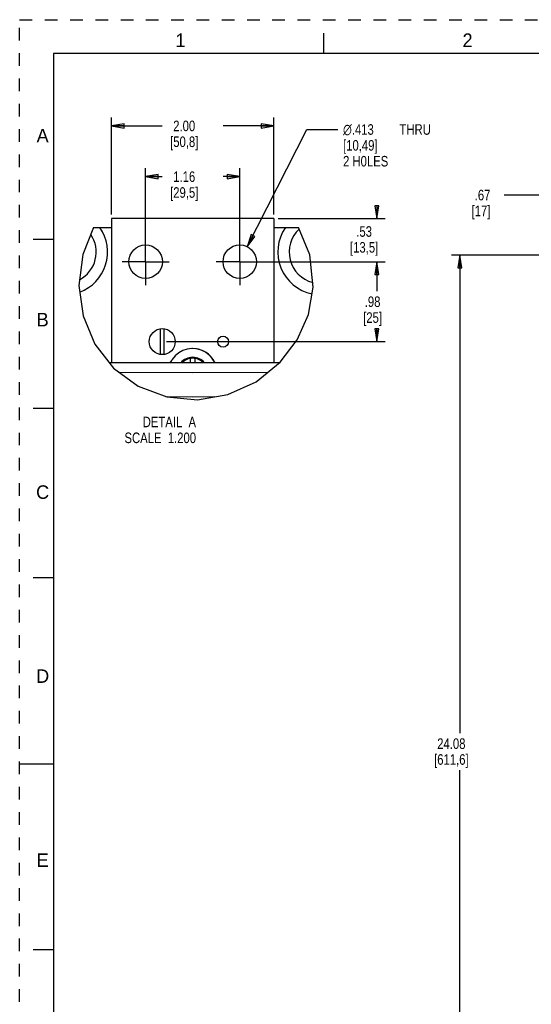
# Model space of a CAD drawing. Header units: inches. Extents: x 0 to 34, y 0 to 22.
# Tile 5 of 25: x 0 to 7.6, y 7.4 to 22. Entities that reach past the tile are written whole.
import ezdxf

# ---------------------------------------------------------------- set-up
doc = ezdxf.new("R2010")
doc.units = ezdxf.units.IN
doc.header["$LTSCALE"] = 1.87
doc.header["$MEASUREMENT"] = 0
doc.linetypes.add('CENTER', pattern=[0.6, 0.375, -0.075, 0.075, -0.075])
doc.linetypes.add('HIDDEN', pattern=[0.2, 0.1, -0.1])
doc.layers.get('0').update_dxf_attribs({"linetype": 'CONTINUOUS'})
doc.layers.add('AXIS_PART', color=7, linetype='CONTINUOUS')
doc.layers.add('DEFAULT_2', color=8, linetype='HIDDEN')
doc.styles.get("Standard").update_dxf_attribs({"font": 'txt', "width": 0.8})
doc.styles.add('TEXTSTYLE_1', font='gdt', dxfattribs={"width": 0.8})
doc.styles.add('TEXTSTYLE_2', font='txt')
doc.dimstyles.new('DIMSTYLE_1', dxfattribs={"dimtxt": 0.15625, "dimasz": 0.1875, "dimexe": 0.18, "dimexo": 0.0625, "dimgap": 0.09, "dimtad": 0, "dimtih": 1, "dimtoh": 1, "dimlfac": 0.833333, "dimzin": 4, "dimdsep": 46, "dimtxsty": 'STANDARD', "dimblk": 'CLOSED', "dimblk1": 'CLOSED', "dimblk2": 'CLOSED', "dimcen": 0.09, "dimadec": 0, "dimazin": 0, "dimtfac": 1, "dimtofl": 0, "dimtmove": 0, "dimatfit": 3, "dimldrblk": 'CLOSED', "dimfxl": 1, "dimtolj": 1, "dimtzin": 4, "dimarcsym": 0})
doc.dimstyles.new('DIMSTYLE_2', dxfattribs={"dimtxt": 0.15625, "dimasz": 0.1875, "dimexe": 0.18, "dimexo": 0.0625, "dimgap": 0.09, "dimtad": 0, "dimtih": 1, "dimtoh": 1, "dimlfac": 1.666667, "dimzin": 4, "dimdsep": 46, "dimtxsty": 'STANDARD', "dimblk": 'CLOSED', "dimblk1": 'CLOSED', "dimblk2": 'CLOSED', "dimcen": 0.09, "dimadec": 0, "dimazin": 0, "dimtfac": 1, "dimtofl": 0, "dimtmove": 0, "dimatfit": 3, "dimldrblk": 'CLOSED', "dimfxl": 1, "dimtolj": 1, "dimtzin": 4, "dimarcsym": 0})
doc.dimstyles.new('DIMSTYLE_3', dxfattribs={"dimtxt": 0.15625, "dimasz": 0.1875, "dimexe": 0.18, "dimexo": 0.0625, "dimgap": 0.09, "dimtad": 0, "dimtih": 1, "dimtoh": 1, "dimdec": 3, "dimlfac": 0.833333, "dimzin": 4, "dimdsep": 46, "dimtxsty": 'STANDARD', "dimblk": 'CLOSED', "dimblk1": 'CLOSED', "dimblk2": 'CLOSED', "dimcen": 0.09, "dimadec": 0, "dimazin": 0, "dimtfac": 1, "dimtdec": 3, "dimtofl": 0, "dimtmove": 0, "dimatfit": 3, "dimldrblk": 'CLOSED', "dimfxl": 1, "dimtolj": 1, "dimtzin": 4, "dimarcsym": 0})

# ---------------------------------------------------------------- blocks, each defined once
blk = doc.blocks.new('_CLOSED')
at = {"color": 0, "linetype": 'BYBLOCK'}
for p, q in [((0, 0), (-1, 0.167)), ((-1, 0.167), (-1, -0.167)), ((-1, -0.167), (0, 0)), ((-1, 0), (0, 0))]:
    blk.add_line(p, q, dxfattribs=at)
blk = doc.blocks.new('*D0')
at = {"color": 2, "linetype": 'CONTINUOUS'}
for p, q in [((3.32, 18.422), (5.412, 18.422)), ((5.287, 18.422), (5.287, 17.988)), ((5.287, 17.241), (5.287, 17.441)), ((2.174, 17.241), (5.412, 17.241))]:
    blk.add_line(p, q, dxfattribs=at)
at = {"color": 2, "linetype": 'CONTINUOUS', "xscale": 0.1875, "yscale": 0.1875, "zscale": 0.1875}
for p, rotation in [((5.287, 18.422), 90), ((5.287, 17.241), 270)]:
    blk.add_blockref('_CLOSED', p, dxfattribs=dict(at, rotation=rotation))
at = {"color": 2, "linetype": 'CONTINUOUS', "insert": (5.224, 17.909), "char_height": 0.1562, "width": 0.5, "attachment_point": 2, "line_spacing_factor": 0.9}
blk.add_mtext('.98\\P[25]', dxfattribs=at)
blk = doc.blocks.new('*D3')
at = {"color": 2, "linetype": 'CONTINUOUS'}
for p, q in [((13.554, 18.521), (6.39, 18.521)), ((6.515, 18.521), (6.515, 11.454)), ((6.515, 4.075), (6.515, 10.907)), ((13.553, 4.075), (6.39, 4.075))]:
    blk.add_line(p, q, dxfattribs=at)
at = {"color": 2, "linetype": 'CONTINUOUS', "xscale": 0.1875, "yscale": 0.1875, "zscale": 0.1875}
for p, rotation in [((6.515, 18.521), 90), ((6.515, 4.075), 270)]:
    blk.add_blockref('_CLOSED', p, dxfattribs=dict(at, rotation=rotation))
at = {"color": 2, "linetype": 'CONTINUOUS', "insert": (6.39, 11.376), "char_height": 0.1562, "width": 0.875, "attachment_point": 2, "line_spacing_factor": 0.9}
blk.add_mtext('24.08\\P[611,6]', dxfattribs=at)
blk = doc.blocks.new('*D9')
at = {"color": 2, "linetype": 'CONTINUOUS'}
for p, q in [((8.084, 18.848), (8.084, 19.532)), ((8.486, 18.902), (8.486, 19.532)), ((8.084, 19.407), (7.171, 19.407)), ((8.486, 19.407), (8.611, 19.407))]:
    blk.add_line(p, q, dxfattribs=at)
at = {"color": 2, "linetype": 'CONTINUOUS', "xscale": 0.1875, "yscale": 0.1875, "zscale": 0.1875}
blk.add_blockref('_CLOSED', (8.084, 19.407), dxfattribs=at)
at = {"color": 2, "linetype": 'CONTINUOUS', "xscale": 0.1875, "yscale": 0.1875, "zscale": 0.1875, "rotation": 180}
blk.add_blockref('_CLOSED', (8.486, 19.407), dxfattribs=at)
at = {"color": 2, "linetype": 'CONTINUOUS', "insert": (6.968, 19.486), "char_height": 0.1562, "width": 0.5, "attachment_point": 3, "line_spacing_factor": 0.9}
blk.add_mtext('.67\\P[17]', dxfattribs=at)
blk = doc.blocks.new('*D14')
at = {"color": 2, "linetype": 'CONTINUOUS'}
for p, q in [((1.361, 19.121), (1.361, 20.555)), ((3.761, 19.121), (3.761, 20.555)), ((1.361, 20.43), (2.108, 20.43)), ((3.761, 20.43), (3.014, 20.43))]:
    blk.add_line(p, q, dxfattribs=at)
at = {"color": 2, "linetype": 'CONTINUOUS', "xscale": 0.1875, "yscale": 0.1875, "zscale": 0.1875, "rotation": 180}
blk.add_blockref('_CLOSED', (1.361, 20.43), dxfattribs=at)
at = {"color": 2, "linetype": 'CONTINUOUS', "xscale": 0.1875, "yscale": 0.1875, "zscale": 0.1875}
blk.add_blockref('_CLOSED', (3.761, 20.43), dxfattribs=at)
at = {"color": 2, "linetype": 'CONTINUOUS', "insert": (2.436, 20.508), "char_height": 0.1562, "width": 0.75, "attachment_point": 2, "line_spacing_factor": 0.9}
blk.add_mtext('2.00\\P[50,8]', dxfattribs=at)
blk = doc.blocks.new('*D15')
at = {"color": 2, "linetype": 'CONTINUOUS'}
for p, q in [((1.864, 18.484), (1.864, 19.805)), ((3.258, 18.484), (3.258, 19.805)), ((1.864, 19.68), (2.108, 19.68)), ((3.258, 19.68), (3.014, 19.68))]:
    blk.add_line(p, q, dxfattribs=at)
at = {"color": 2, "linetype": 'CONTINUOUS', "xscale": 0.1875, "yscale": 0.1875, "zscale": 0.1875, "rotation": 180}
blk.add_blockref('_CLOSED', (1.864, 19.68), dxfattribs=at)
at = {"color": 2, "linetype": 'CONTINUOUS', "xscale": 0.1875, "yscale": 0.1875, "zscale": 0.1875}
blk.add_blockref('_CLOSED', (3.258, 19.68), dxfattribs=at)
at = {"color": 2, "linetype": 'CONTINUOUS', "insert": (2.436, 19.758), "char_height": 0.1562, "width": 0.75, "attachment_point": 2, "line_spacing_factor": 0.9}
blk.add_mtext('1.16\\P[29,5]', dxfattribs=at)
blk = doc.blocks.new('*D16')
at = {"color": 2, "linetype": 'CONTINUOUS'}
for p, q in [((5.287, 19.059), (5.287, 19.184)), ((3.824, 19.059), (5.412, 19.059)), ((3.32, 18.422), (5.412, 18.422)), ((5.287, 18.422), (5.287, 18.297))]:
    blk.add_line(p, q, dxfattribs=at)
at = {"color": 2, "linetype": 'CONTINUOUS', "xscale": 0.1875, "yscale": 0.1875, "zscale": 0.1875}
for p, rotation in [((5.287, 19.059), 270), ((5.287, 18.422), 90)]:
    blk.add_blockref('_CLOSED', p, dxfattribs=dict(at, rotation=rotation))
at = {"color": 2, "linetype": 'CONTINUOUS', "insert": (5.099, 18.947), "char_height": 0.1562, "width": 0.75, "attachment_point": 2, "line_spacing_factor": 0.9}
blk.add_mtext('.53\\P[13,5]', dxfattribs=at)
blk = doc.blocks.new('*D25')
at = {"color": 2, "linetype": 'CONTINUOUS'}
for p, q in [((3.37, 18.643), (4.25, 20.377)), ((4.25, 20.377), (4.708, 20.377))]:
    blk.add_line(p, q, dxfattribs=at)
at = {"color": 2, "linetype": 'CONTINUOUS', "xscale": 0.1875, "yscale": 0.1875, "zscale": 0.1875, "rotation": 243.0981650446}
blk.add_blockref('_CLOSED', (3.37, 18.643), dxfattribs=at)
at = {"color": 2, "linetype": 'CONTINUOUS', "insert": (4.787, 20.455), "char_height": 0.15625, "width": 1.70833, "attachment_point": 1, "line_spacing_factor": 0.9, "style": 'TEXTSTYLE_1'}
blk.add_mtext('{\\Fgdt;n}\\Ftxt;.413{\\Ftxt.shx;\\W2.400000;\\H0.156250; } THRU\\P[10,49]\\P2 H0LES', dxfattribs=at)

msp = doc.modelspace()

# ---------------------------------------------------------------- linework, layer by layer
at = {"color": 7, "linetype": 'CONTINUOUS'}
for p, q in [((4.5, 21.5), (4.5, 21.8)), ((0.5, 21.5), (0.5, 0.5)), ((33.5, 21.5), (0.5, 21.5)), ((1.0947, 18.9256), (0.935, 18.5307)), ((4.2932, 18.5231), (4.1282, 18.9256)), ((0.5, 18.75), (0.2, 18.75)), ((0.935, 18.5307), (0.8763, 18.0693)), ((4.345, 18.047), (4.2932, 18.5231)), ((0.8763, 18.0693), (0.9383, 17.6204)), ((4.2744, 17.6432), (4.345, 18.047)), ((0.9383, 17.6204), (1.1118, 17.2018)), ((4.1067, 17.2657), (4.2744, 17.6432)), ((2.0817, 17.4306), (2.0817, 17.0511)), ((2.1405, 17.0511), (2.1405, 17.4306)), ((1.1118, 17.2018), (1.3877, 16.8463)), ((3.8558, 16.9353), (4.1067, 17.2657)), ((3.8447, 16.9263), (1.3257, 16.9263)), ((2.5251, 16.9912), (2.5251, 16.9263)), ((2.5971, 16.9263), (2.5971, 16.9912)), ((3.4991, 16.6475), (3.8558, 16.9353)), ((1.3877, 16.8463), (1.7542, 16.5819)), ((3.083, 16.4573), (3.4991, 16.6475)), ((1.7542, 16.5819), (2.1806, 16.4232)), ((2.6329, 16.3794), (3.083, 16.4573)), ((2.1806, 16.4232), (2.6329, 16.3794)), ((0.5, 16.25), (0.2, 16.25)), ((0.5, 13.75), (0.2, 13.75)), ((0, 11), (0.5, 11)), ((0.5, 8.25), (0.2, 8.25))]:
    msp.add_line(p, q, dxfattribs=at)
at = {"color": 3, "linetype": 'CONTINUOUS'}
for p, q in [((2.5501, 17.1388), (2.481, 17.1306)), ((2.5577, 17.1389), (2.5501, 17.1388)), ((2.2484, 16.9604), (2.224, 16.9263)), ((2.2568, 16.9765), (2.2304, 16.9263)), ((2.8951, 16.9263), (2.85, 16.989))]:
    msp.add_line(p, q, dxfattribs=at)
for points in [[(2.481, 17.1306), (2.4147, 17.1092), (2.3538, 17.0755), (2.3005, 17.0307), (2.2568, 16.9765)], [(2.85, 16.989), (2.8041, 17.0413), (2.749, 17.0839), (2.6867, 17.115), (2.6196, 17.1335), (2.5577, 17.1389)]]:
    msp.add_lwpolyline(points, dxfattribs=at)
at = {"color": 7, "linetype": 'CONTINUOUS'}
for points in [[(3.6668, 16.7828), (2.5611, 16.781), (1.4759, 16.7827)], [(2.8813, 16.4224), (2.5611, 16.4219), (2.1878, 16.4225)]]:
    msp.add_lwpolyline(points, dxfattribs=at)
msp.add_circle((2.1111, 17.2409), 0.192, dxfattribs=at)
at = {"color": 3, "linetype": 'CONTINUOUS'}
msp.add_arc((2.5611, 16.7789), 0.36, 30.09743, 82.43864, dxfattribs=at)
at = {"color": 7, "linetype": 'CONTINUOUS'}
for radius, start, end in [(0.2298, 40.01966, 139.98034), (0.2154, 43.26711, 136.73289)]:
    msp.add_arc((2.5611, 16.7789), radius, start, end, dxfattribs=at)
at = {"layer": 'AXIS_PART', "color": 7, "linetype": 'CONTINUOUS'}
for p, q in [((1.0947, 18.9256), (1.3611, 18.9256)), ((1.3611, 19.0589), (1.3611, 16.9263)), ((3.7611, 19.0589), (1.3611, 19.0589)), ((3.7611, 19.0589), (3.7611, 16.9263)), ((3.7611, 18.9256), (4.1282, 18.9256))]:
    msp.add_line(p, q, dxfattribs=at)
at = {"layer": 'AXIS_PART', "color": 7, "linetype": 'CENTER'}
for p, q in [((1.8645, 18.4217), (1.8645, 18.7695)), ((3.2577, 18.4217), (3.2577, 18.7695)), ((1.8645, 18.4217), (1.5167, 18.4217)), ((1.8645, 18.4217), (1.8645, 18.0739)), ((1.8645, 18.4217), (2.2123, 18.4217)), ((3.2577, 18.4217), (2.9099, 18.4217)), ((3.2577, 18.4217), (3.2577, 18.0739)), ((3.2577, 18.4217), (3.6055, 18.4217))]:
    msp.add_line(p, q, dxfattribs=at)
at = {"layer": 'AXIS_PART', "color": 7, "linetype": 'CONTINUOUS'}
for centre, radius in [((1.8645, 18.4217), 0.2478), ((3.2577, 18.4217), 0.2478), ((3.0111, 17.2409), 0.0816)]:
    msp.add_circle(centre, radius, dxfattribs=at)
for centre, radius, start, end in [((0.6711, 18.5652), 0.6304, 290.27804, 34.86562), ((4.4511, 18.5652), 0.6304, 145.13438, 258.69926), ((0.6711, 18.5652), 0.4623, 297.93679, 34.11344), ((4.4511, 18.5652), 0.4623, 132.80539, 255.76129)]:
    msp.add_arc(centre, radius, start, end, dxfattribs=at)
at = {"layer": 'DEFAULT_2', "color": 8, "linetype": 'HIDDEN'}
for p, q in [((0, 0), (0, 22)), ((0, 22), (34, 22))]:
    msp.add_line(p, q, dxfattribs=at)

# ---------------------------------------------------------------- texts
at = {"color": 2, "linetype": 'CONTINUOUS', "char_height": 0.2, "attachment_point": 2, "line_spacing_factor": 0.9, "style": 'TEXTSTYLE_2'}
for s, insert, width in [('1', (2.38, 21.7963), 0.083333), ('2', (6.63, 21.7963), 0.183333), ('A', (0.34, 20.3863), 0.2), ('B', (0.34, 17.6663), 0.183333), ('C', (0.34, 15.1163), 0.2), ('D', (0.34, 12.3963), 0.2), ('E', (0.34, 9.6762), 0.183333)]:
    msp.add_mtext(s, dxfattribs=dict(at, insert=insert, width=width))
at = {"color": 2, "linetype": 'CONTINUOUS', "insert": (2.6107, 16.1313), "char_height": 0.15625, "width": 1.5, "attachment_point": 3, "line_spacing_factor": 0.9}
msp.add_mtext('DETAIL  A\\PSCALE  1.200', dxfattribs=at)

# ---------------------------------------------------------------- dimensions: what is measured, and where the dimension line sits
at = {"color": 2, "linetype": 'CONTINUOUS'}
for base, p1, p2, angle, dimstyle, picture, middle in [((1.3611, 20.4298), (3.7611, 19.1214), (1.3611, 19.1214), 180, 'DIMSTYLE_1', '*D14', (2.4048, 20.3126)), ((8.0841, 19.4074), (8.4861, 18.9023), (8.0841, 18.848), 180, 'DIMSTYLE_2', '*D9', (6.5933, 19.2902)), ((5.2866, 18.4217), (3.8236, 19.0589), (3.3202, 18.4217), 270, 'DIMSTYLE_1', '*D16', (5.1616, 18.752)), ((6.5145, 4.075), (13.5544, 18.5212), (13.5532, 4.075), 270, 'DIMSTYLE_2', '*D3', (6.327, 11.1809)), ((5.2866, 18.4217), (2.1736, 17.2409), (3.3202, 18.4217), 90, 'DIMSTYLE_1', '*D0', (5.1616, 17.7141))]:
    dim = msp.add_linear_dim(base=base, p1=p1, p2=p2, angle=angle, dimstyle=dimstyle, dxfattribs=at)
    dim.commit()
    dim.dimension.update_dxf_attribs({"geometry": picture, "text_midpoint": middle, "dimtype": 160})
dim = msp.add_diameter_dim_2p(p1=(3.3698, 18.6427), p2=(3.1455, 18.2007), text='<> THRU\\P2 H0LES', dimstyle='DIMSTYLE_3', dxfattribs=at)
dim.commit()
dim.dimension.update_dxf_attribs({"geometry": '*D25', "text_midpoint": (5.6407, 20.1424), "dimtype": 163})
dim = msp.add_linear_dim(base=(3.2577, 19.6799), p1=(1.8645, 18.4842), p2=(3.2577, 18.4842), dimstyle='DIMSTYLE_1', dxfattribs=at)
dim.commit()
dim.dimension.update_dxf_attribs({"geometry": '*D15', "text_midpoint": (2.4048, 19.5627), "dimtype": 160})

doc.saveas('drawing.dxf')
